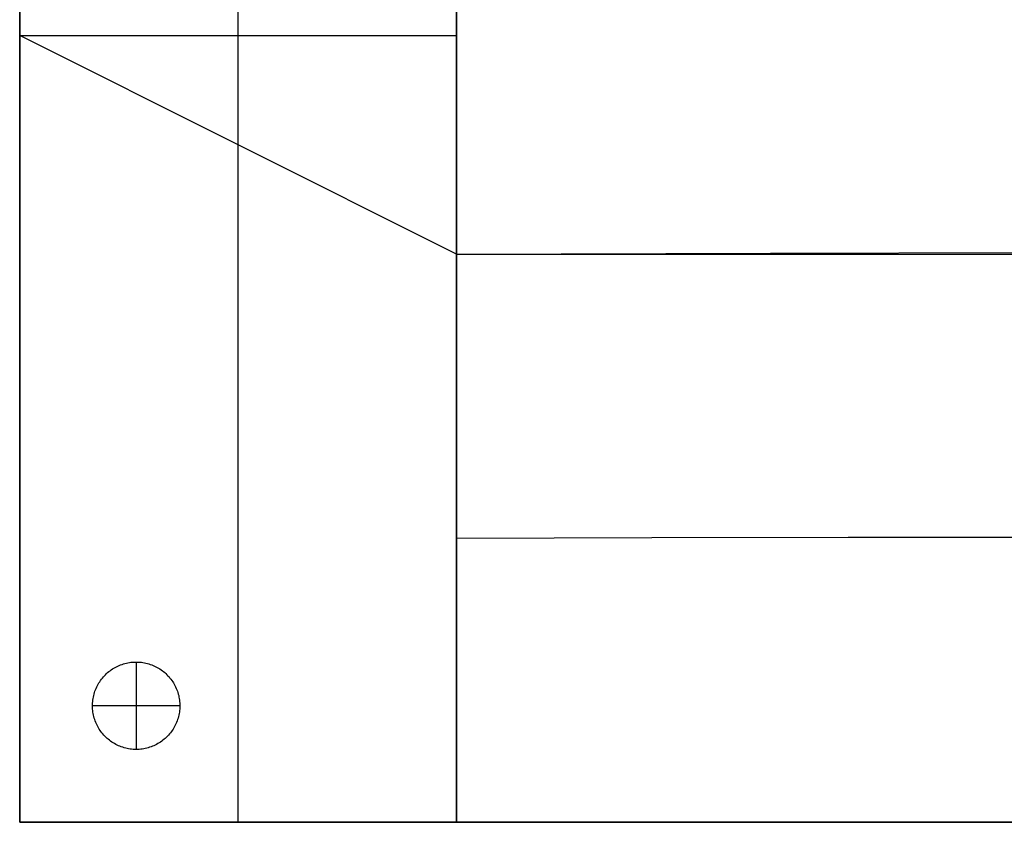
# Model space of a CAD drawing. Header units: millimetres. Extents: x 3168 to 4548, y -1080 to 0.
# Tile 1 of 4: x 3168 to 3844, y -1080 to -529. Entities that reach past the tile are written whole.
import ezdxf

# ---------------------------------------------------------------- set-up
doc = ezdxf.new("R2010")
doc.units = ezdxf.units.MM
doc.layers.add('108$Catena module 400 - left', color=7, linetype='Continuous', true_color=0x000000)

msp = doc.modelspace()

# ---------------------------------------------------------------- linework, layer by layer
at = {"layer": '108$Catena module 400 - left'}
for p, q in [((3167.59, 0, 20), (3167.59, -1080, 20)), ((3167.59, -1080, 390), (3167.59, 0, 390)), ((3317.59, -1080, 20), (3317.59, -150, 20)), ((3467.59, -1080, 20), (3467.59, -300, 20)), ((3467.59, -300, 420), (3467.59, -1080, 420)), ((3467.59, -1080, 220), (3467.59, -300, 220)), ((3467.59, -1080, 20), (3467.59, -300, 20)), ((3467.59, -1080, 390), (3467.59, -300, 390)), ((3467.59, -429.75, 748.89), (3467.59, -559.8, 742.22)), ((3167.59, -540, 720), (3167.59, -472.23, 720.63)), ((3317.59, -615, 730), (3317.59, -498.45, 731.88)), ((3167.59, -607.77, 720.63), (3167.59, -540, 720)), ((3167.59, -540, 20), (3467.59, -540, 20)), ((3467.59, -690, 740), (3167.59, -540, 720)), ((3167.59, -540, 20), (3167.59, -540, 720)), ((3467.59, -559.8, 742.22), (3467.59, -690, 740)), ((3167.59, -675.51, 722.53), (3167.59, -607.77, 720.63)), ((3317.59, -731.55, 731.88), (3317.59, -615, 730)), ((3167.59, -743.2, 725.68), (3167.59, -675.51, 722.53)), ((3467.59, -690, 420), (3683.16, -689.34, 403.1)), ((3683.16, -689.34, 403.1), (3899.13, -689.01, 392.64)), ((3467.59, -690, 20), (3467.59, -690, 420)), ((3467.59, -690, 20), (4547.59, -690, 20)), ((3467.59, -690, 740), (3467.59, -820.2, 742.22)), ((3467.59, -690, 20), (3467.59, -690, 740)), ((3317.59, -847.98, 737.51), (3317.59, -731.55, 731.88)), ((3167.59, -810.82, 730.08), (3167.59, -743.2, 725.68)), ((3167.59, -878.33, 735.72), (3167.59, -810.82, 730.08)), ((3467.59, -820.2, 742.22), (3467.59, -950.25, 748.89)), ((3317.59, -964.17, 746.89), (3317.59, -847.98, 737.51)), ((3167.59, -945.72, 742.59), (3167.59, -878.33, 735.72)), ((3467.59, -885, 420), (3601.77, -884.65, 403.31)), ((3601.77, -884.65, 403.31), (3736.53, -884.41, 390.79)), ((3736.53, -884.41, 390.79), (3871.71, -884.28, 382.48)), ((3167.59, -1012.95, 750.69), (3167.59, -945.72, 742.59)), ((3467.59, -950.25, 748.89), (3467.59, -1080, 760)), ((3317.59, -1080, 760), (3317.59, -964.17, 746.89)), ((3232.21, -974.24, 20), (3233.12, -973.72, 20)), ((3232.21, -974.24), (3233.12, -973.72)), ((3232.21, -974.24, 10), (3233.12, -973.72, 10)), ((3233.12, -973.72, 20), (3234.04, -973.23, 20)), ((3233.12, -973.72), (3234.04, -973.23)), ((3233.12, -973.72, 10), (3234.04, -973.23, 10)), ((3234.04, -973.23, 20), (3234.98, -972.78, 20)), ((3234.04, -973.23), (3234.98, -972.78)), ((3234.04, -973.23, 10), (3234.98, -972.78, 10)), ((3234.98, -972.78, 20), (3235.93, -972.36, 20)), ((3234.98, -972.78), (3235.93, -972.36)), ((3234.98, -972.78, 10), (3235.93, -972.36, 10)), ((3235.93, -972.36, 20), (3236.89, -971.97, 20)), ((3235.93, -972.36), (3236.89, -971.97)), ((3235.93, -972.36, 10), (3236.89, -971.97, 10)), ((3236.89, -971.97, 20), (3237.87, -971.62, 20)), ((3236.89, -971.97), (3237.87, -971.62)), ((3236.89, -971.97, 10), (3237.87, -971.62, 10)), ((3237.87, -971.62, 20), (3238.87, -971.3, 20)), ((3237.87, -971.62), (3238.87, -971.3)), ((3237.87, -971.62, 10), (3238.87, -971.3, 10)), ((3238.87, -971.3, 20), (3239.87, -971.01, 20)), ((3238.87, -971.3), (3239.87, -971.01)), ((3238.87, -971.3, 10), (3239.87, -971.01, 10)), ((3239.87, -971.01, 20), (3240.88, -970.76, 20)), ((3239.87, -971.01), (3240.88, -970.76)), ((3239.87, -971.01, 10), (3240.88, -970.76, 10)), ((3240.88, -970.76, 20), (3241.9, -970.55, 20)), ((3240.88, -970.76), (3241.9, -970.55)), ((3240.88, -970.76, 10), (3241.9, -970.55, 10)), ((3241.9, -970.55, 20), (3242.92, -970.37, 20)), ((3241.9, -970.55), (3242.92, -970.37)), ((3241.9, -970.55, 10), (3242.92, -970.37, 10)), ((3242.92, -970.37, 20), (3243.95, -970.22, 20)), ((3242.92, -970.37), (3243.95, -970.22)), ((3242.92, -970.37, 10), (3243.95, -970.22, 10)), ((3243.95, -970.22, 20), (3244.99, -970.11, 20)), ((3243.95, -970.22), (3244.99, -970.11)), ((3243.95, -970.22, 10), (3244.99, -970.11, 10)), ((3244.99, -970.11, 20), (3246.03, -970.04, 20)), ((3244.99, -970.11), (3246.03, -970.04)), ((3244.99, -970.11, 10), (3246.03, -970.04, 10)), ((3246.03, -970.04, 20), (3247.07, -970, 20)), ((3246.03, -970.04), (3247.07, -970)), ((3246.03, -970.04, 10), (3247.07, -970, 10)), ((3247.07, -970, 20), (3248.11, -970, 20)), ((3247.07, -970), (3248.11, -970)), ((3247.07, -970, 10), (3248.11, -970, 10)), ((3247.59, -970, 20), (3247.59, -970)), ((3247.59, -970, 20), (3247.59, -1030, 20)), ((3247.59, -970), (3247.59, -1030)), ((3248.11, -970, 20), (3249.15, -970.04, 20)), ((3248.11, -970), (3249.15, -970.04)), ((3248.11, -970, 10), (3249.15, -970.04, 10)), ((3249.15, -970.04, 20), (3250.19, -970.11, 20)), ((3249.15, -970.04), (3250.19, -970.11)), ((3249.15, -970.04, 10), (3250.19, -970.11, 10)), ((3250.19, -970.11, 20), (3251.23, -970.22, 20)), ((3250.19, -970.11), (3251.23, -970.22)), ((3250.19, -970.11, 10), (3251.23, -970.22, 10)), ((3251.23, -970.22, 20), (3252.26, -970.37, 20)), ((3251.23, -970.22), (3252.26, -970.37)), ((3251.23, -970.22, 10), (3252.26, -970.37, 10)), ((3252.26, -970.37, 20), (3253.28, -970.55, 20)), ((3252.26, -970.37), (3253.28, -970.55)), ((3252.26, -970.37, 10), (3253.28, -970.55, 10)), ((3253.28, -970.55, 20), (3254.3, -970.76, 20)), ((3253.28, -970.55), (3254.3, -970.76)), ((3253.28, -970.55, 10), (3254.3, -970.76, 10)), ((3254.3, -970.76, 20), (3255.31, -971.01, 20)), ((3254.3, -970.76), (3255.31, -971.01)), ((3254.3, -970.76, 10), (3255.31, -971.01, 10)), ((3255.31, -971.01, 20), (3256.31, -971.3, 20)), ((3255.31, -971.01), (3256.31, -971.3)), ((3255.31, -971.01, 10), (3256.31, -971.3, 10)), ((3256.31, -971.3, 20), (3257.3, -971.62, 20)), ((3256.31, -971.3), (3257.3, -971.62)), ((3256.31, -971.3, 10), (3257.3, -971.62, 10)), ((3257.3, -971.62, 20), (3258.28, -971.97, 20)), ((3257.3, -971.62), (3258.28, -971.97)), ((3257.3, -971.62, 10), (3258.28, -971.97, 10)), ((3258.28, -971.97, 20), (3259.25, -972.36, 20)), ((3258.28, -971.97), (3259.25, -972.36)), ((3258.28, -971.97, 10), (3259.25, -972.36, 10)), ((3259.25, -972.36, 20), (3260.2, -972.78, 20)), ((3259.25, -972.36), (3260.2, -972.78)), ((3259.25, -972.36, 10), (3260.2, -972.78, 10)), ((3260.2, -972.78, 20), (3261.14, -973.23, 20)), ((3260.2, -972.78), (3261.14, -973.23)), ((3260.2, -972.78, 10), (3261.14, -973.23, 10)), ((3261.14, -973.23, 20), (3262.06, -973.72, 20)), ((3261.14, -973.23), (3262.06, -973.72)), ((3261.14, -973.23, 10), (3262.06, -973.72, 10)), ((3262.06, -973.72, 20), (3262.96, -974.24, 20)), ((3262.06, -973.72), (3262.96, -974.24)), ((3262.06, -973.72, 10), (3262.96, -974.24, 10)), ((3224.37, -981.01, 20), (3225.04, -980.21, 20)), ((3224.37, -981.01), (3225.04, -980.21)), ((3224.37, -981.01, 10), (3225.04, -980.21, 10)), ((3225.04, -980.21, 20), (3225.74, -979.44, 20)), ((3225.04, -980.21), (3225.74, -979.44)), ((3225.04, -980.21, 10), (3225.74, -979.44, 10)), ((3225.74, -979.44, 20), (3226.47, -978.69, 20)), ((3225.74, -979.44), (3226.47, -978.69)), ((3225.74, -979.44, 10), (3226.47, -978.69, 10)), ((3226.47, -978.69, 20), (3227.22, -977.97, 20)), ((3226.47, -978.69), (3227.22, -977.97)), ((3226.47, -978.69, 10), (3227.22, -977.97, 10)), ((3227.22, -977.97, 20), (3228, -977.28, 20)), ((3227.22, -977.97), (3228, -977.28)), ((3227.22, -977.97, 10), (3228, -977.28, 10)), ((3228, -977.28, 20), (3228.8, -976.61, 20)), ((3228, -977.28), (3228.8, -976.61)), ((3228, -977.28, 10), (3228.8, -976.61, 10)), ((3228.8, -976.61, 20), (3229.62, -975.98, 20)), ((3228.8, -976.61), (3229.62, -975.98)), ((3228.8, -976.61, 10), (3229.62, -975.98, 10)), ((3229.62, -975.98, 20), (3230.46, -975.37, 20)), ((3229.62, -975.98), (3230.46, -975.37)), ((3229.62, -975.98, 10), (3230.46, -975.37, 10)), ((3230.46, -975.37, 20), (3231.33, -974.79, 20)), ((3230.46, -975.37), (3231.33, -974.79)), ((3230.46, -975.37, 10), (3231.33, -974.79, 10)), ((3231.33, -974.79, 20), (3232.21, -974.24, 20)), ((3231.33, -974.79), (3232.21, -974.24)), ((3231.33, -974.79, 10), (3232.21, -974.24, 10)), ((3262.96, -974.24, 20), (3263.85, -974.79, 20)), ((3262.96, -974.24), (3263.85, -974.79)), ((3262.96, -974.24, 10), (3263.85, -974.79, 10)), ((3263.85, -974.79, 20), (3264.71, -975.37, 20)), ((3263.85, -974.79), (3264.71, -975.37)), ((3263.85, -974.79, 10), (3264.71, -975.37, 10)), ((3264.71, -975.37, 20), (3265.56, -975.98, 20)), ((3264.71, -975.37), (3265.56, -975.98)), ((3264.71, -975.37, 10), (3265.56, -975.98, 10)), ((3265.56, -975.98, 20), (3266.38, -976.61, 20)), ((3265.56, -975.98), (3266.38, -976.61)), ((3265.56, -975.98, 10), (3266.38, -976.61, 10)), ((3266.38, -976.61, 20), (3267.18, -977.28, 20)), ((3266.38, -976.61), (3267.18, -977.28)), ((3266.38, -976.61, 10), (3267.18, -977.28, 10)), ((3267.18, -977.28, 20), (3267.96, -977.97, 20)), ((3267.18, -977.28), (3267.96, -977.97)), ((3267.18, -977.28, 10), (3267.96, -977.97, 10)), ((3267.96, -977.97, 20), (3268.71, -978.69, 20)), ((3267.96, -977.97), (3268.71, -978.69)), ((3267.96, -977.97, 10), (3268.71, -978.69, 10)), ((3268.71, -978.69, 20), (3269.44, -979.44, 20)), ((3268.71, -978.69), (3269.44, -979.44)), ((3268.71, -978.69, 10), (3269.44, -979.44, 10)), ((3269.44, -979.44, 20), (3270.14, -980.21, 20)), ((3269.44, -979.44), (3270.14, -980.21)), ((3269.44, -979.44, 10), (3270.14, -980.21, 10)), ((3270.14, -980.21, 20), (3270.81, -981.01, 20)), ((3270.14, -980.21), (3270.81, -981.01)), ((3270.14, -980.21, 10), (3270.81, -981.01, 10)), ((3220.05, -988.1, 20), (3220.48, -987.15, 20)), ((3220.05, -988.1), (3220.48, -987.15)), ((3220.05, -988.1, 10), (3220.48, -987.15, 10)), ((3220.48, -987.15, 20), (3220.94, -986.22, 20)), ((3220.48, -987.15), (3220.94, -986.22)), ((3220.48, -987.15, 10), (3220.94, -986.22, 10)), ((3220.94, -986.22, 20), (3221.44, -985.3, 20)), ((3220.94, -986.22), (3221.44, -985.3)), ((3220.94, -986.22, 10), (3221.44, -985.3, 10)), ((3221.44, -985.3, 20), (3221.96, -984.4, 20)), ((3221.44, -985.3), (3221.96, -984.4)), ((3221.44, -985.3, 10), (3221.96, -984.4, 10)), ((3221.96, -984.4, 20), (3222.52, -983.52, 20)), ((3221.96, -984.4), (3222.52, -983.52)), ((3221.96, -984.4, 10), (3222.52, -983.52, 10)), ((3222.52, -983.52, 20), (3223.11, -982.66, 20)), ((3222.52, -983.52), (3223.11, -982.66)), ((3222.52, -983.52, 10), (3223.11, -982.66, 10)), ((3223.11, -982.66, 20), (3223.72, -981.82, 20)), ((3223.11, -982.66), (3223.72, -981.82)), ((3223.11, -982.66, 10), (3223.72, -981.82, 10)), ((3223.72, -981.82, 20), (3224.37, -981.01, 20)), ((3223.72, -981.82), (3224.37, -981.01)), ((3223.72, -981.82, 10), (3224.37, -981.01, 10)), ((3270.81, -981.01, 20), (3271.46, -981.82, 20)), ((3270.81, -981.01), (3271.46, -981.82)), ((3270.81, -981.01, 10), (3271.46, -981.82, 10)), ((3271.46, -981.82, 20), (3272.07, -982.66, 20)), ((3271.46, -981.82), (3272.07, -982.66)), ((3271.46, -981.82, 10), (3272.07, -982.66, 10)), ((3272.07, -982.66, 20), (3272.66, -983.52, 20)), ((3272.07, -982.66), (3272.66, -983.52)), ((3272.07, -982.66, 10), (3272.66, -983.52, 10)), ((3272.66, -983.52, 20), (3273.22, -984.4, 20)), ((3272.66, -983.52), (3273.22, -984.4)), ((3272.66, -983.52, 10), (3273.22, -984.4, 10)), ((3273.22, -984.4, 20), (3273.74, -985.3, 20)), ((3273.22, -984.4), (3273.74, -985.3)), ((3273.22, -984.4, 10), (3273.74, -985.3, 10)), ((3273.74, -985.3, 20), (3274.24, -986.22, 20)), ((3273.74, -985.3), (3274.24, -986.22)), ((3273.74, -985.3, 10), (3274.24, -986.22, 10)), ((3274.24, -986.22, 20), (3274.7, -987.15, 20)), ((3274.24, -986.22), (3274.7, -987.15)), ((3274.24, -986.22, 10), (3274.7, -987.15, 10)), ((3274.7, -987.15, 20), (3275.13, -988.1, 20)), ((3274.7, -987.15), (3275.13, -988.1)), ((3274.7, -987.15, 10), (3275.13, -988.1, 10)), ((3218.18, -994.05, 20), (3218.41, -993.03, 20)), ((3218.18, -994.05), (3218.41, -993.03)), ((3218.18, -994.05, 10), (3218.41, -993.03, 10)), ((3218.41, -993.03, 20), (3218.67, -992.03, 20)), ((3218.41, -993.03), (3218.67, -992.03)), ((3218.41, -993.03, 10), (3218.67, -992.03, 10)), ((3218.67, -992.03, 20), (3218.96, -991.03, 20)), ((3218.67, -992.03), (3218.96, -991.03)), ((3218.67, -992.03, 10), (3218.96, -991.03, 10)), ((3218.96, -991.03, 20), (3219.29, -990.04, 20)), ((3218.96, -991.03), (3219.29, -990.04)), ((3218.96, -991.03, 10), (3219.29, -990.04, 10)), ((3219.29, -990.04, 20), (3219.65, -989.06, 20)), ((3219.29, -990.04), (3219.65, -989.06)), ((3219.29, -990.04, 10), (3219.65, -989.06, 10)), ((3219.65, -989.06, 20), (3220.05, -988.1, 20)), ((3219.65, -989.06), (3220.05, -988.1)), ((3219.65, -989.06, 10), (3220.05, -988.1, 10)), ((3275.13, -988.1, 20), (3275.52, -989.06, 20)), ((3275.13, -988.1), (3275.52, -989.06)), ((3275.13, -988.1, 10), (3275.52, -989.06, 10)), ((3275.52, -989.06, 20), (3275.89, -990.04, 20)), ((3275.52, -989.06), (3275.89, -990.04)), ((3275.52, -989.06, 10), (3275.89, -990.04, 10)), ((3275.89, -990.04, 20), (3276.22, -991.03, 20)), ((3275.89, -990.04), (3276.22, -991.03)), ((3275.89, -990.04, 10), (3276.22, -991.03, 10)), ((3276.22, -991.03, 20), (3276.51, -992.03, 20)), ((3276.22, -991.03), (3276.51, -992.03)), ((3276.22, -991.03, 10), (3276.51, -992.03, 10)), ((3276.51, -992.03, 20), (3276.77, -993.03, 20)), ((3276.51, -992.03), (3276.77, -993.03)), ((3276.51, -992.03, 10), (3276.77, -993.03, 10)), ((3276.77, -993.03, 20), (3276.99, -994.05, 20)), ((3276.77, -993.03), (3276.99, -994.05)), ((3276.77, -993.03, 10), (3276.99, -994.05, 10)), ((3217.59, -1000.26, 20), (3217.6, -999.22, 20)), ((3217.59, -1000.26), (3217.6, -999.22)), ((3217.59, -1000.26, 10), (3217.6, -999.22, 10)), ((3217.59, -1000, 20), (3217.59, -1000)), ((3277.59, -1000, 20), (3217.59, -1000, 20)), ((3277.59, -1000), (3217.59, -1000)), ((3217.62, -1001.3, 20), (3217.59, -1000.26, 20)), ((3217.62, -1001.3), (3217.59, -1000.26)), ((3217.62, -1001.3, 10), (3217.59, -1000.26, 10)), ((3217.6, -999.22, 20), (3217.64, -998.18, 20)), ((3217.6, -999.22), (3217.64, -998.18)), ((3217.6, -999.22, 10), (3217.64, -998.18, 10)), ((3217.64, -998.18, 20), (3217.73, -997.14, 20)), ((3217.64, -998.18), (3217.73, -997.14)), ((3217.64, -998.18, 10), (3217.73, -997.14, 10)), ((3217.73, -997.14, 20), (3217.84, -996.11, 20)), ((3217.73, -997.14), (3217.84, -996.11)), ((3217.73, -997.14, 10), (3217.84, -996.11, 10)), ((3217.84, -996.11, 20), (3218, -995.08, 20)), ((3217.84, -996.11), (3218, -995.08)), ((3217.84, -996.11, 10), (3218, -995.08, 10)), ((3218, -995.08, 20), (3218.18, -994.05, 20)), ((3218, -995.08), (3218.18, -994.05)), ((3218, -995.08, 10), (3218.18, -994.05, 10)), ((3276.99, -994.05, 20), (3277.18, -995.08, 20)), ((3276.99, -994.05), (3277.18, -995.08)), ((3276.99, -994.05, 10), (3277.18, -995.08, 10)), ((3277.18, -995.08, 20), (3277.34, -996.11, 20)), ((3277.18, -995.08), (3277.34, -996.11)), ((3277.18, -995.08, 10), (3277.34, -996.11, 10)), ((3277.34, -996.11, 20), (3277.45, -997.14, 20)), ((3277.34, -996.11), (3277.45, -997.14)), ((3277.34, -996.11, 10), (3277.45, -997.14, 10)), ((3277.45, -997.14, 20), (3277.53, -998.18, 20)), ((3277.45, -997.14), (3277.53, -998.18)), ((3277.45, -997.14, 10), (3277.53, -998.18, 10)), ((3277.53, -998.18, 20), (3277.58, -999.22, 20)), ((3277.53, -998.18), (3277.58, -999.22)), ((3277.53, -998.18, 10), (3277.58, -999.22, 10)), ((3277.59, -1000.26, 20), (3277.56, -1001.3, 20)), ((3277.59, -1000.26), (3277.56, -1001.3)), ((3277.59, -1000.26, 10), (3277.56, -1001.3, 10)), ((3277.58, -999.22, 20), (3277.59, -1000.26, 20)), ((3277.58, -999.22), (3277.59, -1000.26)), ((3277.58, -999.22, 10), (3277.59, -1000.26, 10)), ((3277.59, -1000, 20), (3277.59, -1000)), ((3217.68, -1002.34, 20), (3217.62, -1001.3, 20)), ((3217.68, -1002.34), (3217.62, -1001.3)), ((3217.68, -1002.34, 10), (3217.62, -1001.3, 10)), ((3217.78, -1003.38, 20), (3217.68, -1002.34, 20)), ((3217.78, -1003.38), (3217.68, -1002.34)), ((3217.78, -1003.38, 10), (3217.68, -1002.34, 10)), ((3217.92, -1004.41, 20), (3217.78, -1003.38, 20)), ((3217.92, -1004.41), (3217.78, -1003.38)), ((3217.92, -1004.41, 10), (3217.78, -1003.38, 10)), ((3218.09, -1005.44, 20), (3217.92, -1004.41, 20)), ((3218.09, -1005.44), (3217.92, -1004.41)), ((3218.09, -1005.44, 10), (3217.92, -1004.41, 10)), ((3218.29, -1006.46, 20), (3218.09, -1005.44, 20)), ((3218.29, -1006.46), (3218.09, -1005.44)), ((3218.29, -1006.46, 10), (3218.09, -1005.44, 10)), ((3218.53, -1007.47, 20), (3218.29, -1006.46, 20)), ((3218.53, -1007.47), (3218.29, -1006.46)), ((3218.53, -1007.47, 10), (3218.29, -1006.46, 10)), ((3218.81, -1008.47, 20), (3218.53, -1007.47, 20)), ((3218.81, -1008.47), (3218.53, -1007.47)), ((3218.81, -1008.47, 10), (3218.53, -1007.47, 10)), ((3276.64, -1007.47, 20), (3276.37, -1008.47, 20)), ((3276.64, -1007.47), (3276.37, -1008.47)), ((3276.64, -1007.47, 10), (3276.37, -1008.47, 10)), ((3276.89, -1006.46, 20), (3276.64, -1007.47, 20)), ((3276.89, -1006.46), (3276.64, -1007.47)), ((3276.89, -1006.46, 10), (3276.64, -1007.47, 10)), ((3277.09, -1005.44, 20), (3276.89, -1006.46, 20)), ((3277.09, -1005.44), (3276.89, -1006.46)), ((3277.09, -1005.44, 10), (3276.89, -1006.46, 10)), ((3277.26, -1004.41, 20), (3277.09, -1005.44, 20)), ((3277.26, -1004.41), (3277.09, -1005.44)), ((3277.26, -1004.41, 10), (3277.09, -1005.44, 10)), ((3277.4, -1003.38, 20), (3277.26, -1004.41, 20)), ((3277.4, -1003.38), (3277.26, -1004.41)), ((3277.4, -1003.38, 10), (3277.26, -1004.41, 10)), ((3277.5, -1002.34, 20), (3277.4, -1003.38, 20)), ((3277.5, -1002.34), (3277.4, -1003.38)), ((3277.5, -1002.34, 10), (3277.4, -1003.38, 10)), ((3277.56, -1001.3, 20), (3277.5, -1002.34, 20)), ((3277.56, -1001.3), (3277.5, -1002.34)), ((3277.56, -1001.3, 10), (3277.5, -1002.34, 10)), ((3167.59, -1080, 760), (3167.59, -1012.95, 750.69)), ((3219.12, -1009.47, 20), (3218.81, -1008.47, 20)), ((3219.12, -1009.47), (3218.81, -1008.47)), ((3219.12, -1009.47, 10), (3218.81, -1008.47, 10)), ((3219.47, -1010.45, 20), (3219.12, -1009.47, 20)), ((3219.47, -1010.45), (3219.12, -1009.47)), ((3219.47, -1010.45, 10), (3219.12, -1009.47, 10)), ((3219.85, -1011.42, 20), (3219.47, -1010.45, 20)), ((3219.85, -1011.42), (3219.47, -1010.45)), ((3219.85, -1011.42, 10), (3219.47, -1010.45, 10)), ((3220.26, -1012.38, 20), (3219.85, -1011.42, 20)), ((3220.26, -1012.38), (3219.85, -1011.42)), ((3220.26, -1012.38, 10), (3219.85, -1011.42, 10)), ((3220.71, -1013.32, 20), (3220.26, -1012.38, 20)), ((3220.71, -1013.32), (3220.26, -1012.38)), ((3220.71, -1013.32, 10), (3220.26, -1012.38, 10)), ((3221.19, -1014.24, 20), (3220.71, -1013.32, 20)), ((3221.19, -1014.24), (3220.71, -1013.32)), ((3221.19, -1014.24, 10), (3220.71, -1013.32, 10)), ((3221.7, -1015.15, 20), (3221.19, -1014.24, 20)), ((3221.7, -1015.15), (3221.19, -1014.24)), ((3221.7, -1015.15, 10), (3221.19, -1014.24, 10)), ((3273.99, -1014.24, 20), (3273.48, -1015.15, 20)), ((3273.99, -1014.24), (3273.48, -1015.15)), ((3273.99, -1014.24, 10), (3273.48, -1015.15, 10)), ((3274.47, -1013.32, 20), (3273.99, -1014.24, 20)), ((3274.47, -1013.32), (3273.99, -1014.24)), ((3274.47, -1013.32, 10), (3273.99, -1014.24, 10)), ((3274.92, -1012.38, 20), (3274.47, -1013.32, 20)), ((3274.92, -1012.38), (3274.47, -1013.32)), ((3274.92, -1012.38, 10), (3274.47, -1013.32, 10)), ((3275.33, -1011.42, 20), (3274.92, -1012.38, 20)), ((3275.33, -1011.42), (3274.92, -1012.38)), ((3275.33, -1011.42, 10), (3274.92, -1012.38, 10)), ((3275.71, -1010.45, 20), (3275.33, -1011.42, 20)), ((3275.71, -1010.45), (3275.33, -1011.42)), ((3275.71, -1010.45, 10), (3275.33, -1011.42, 10)), ((3276.06, -1009.47, 20), (3275.71, -1010.45, 20)), ((3276.06, -1009.47), (3275.71, -1010.45)), ((3276.06, -1009.47, 10), (3275.71, -1010.45, 10)), ((3276.37, -1008.47, 20), (3276.06, -1009.47, 20)), ((3276.37, -1008.47), (3276.06, -1009.47)), ((3276.37, -1008.47, 10), (3276.06, -1009.47, 10)), ((3222.24, -1016.04, 20), (3221.7, -1015.15, 20)), ((3222.24, -1016.04), (3221.7, -1015.15)), ((3222.24, -1016.04, 10), (3221.7, -1015.15, 10)), ((3222.81, -1016.91, 20), (3222.24, -1016.04, 20)), ((3222.81, -1016.91), (3222.24, -1016.04)), ((3222.81, -1016.91, 10), (3222.24, -1016.04, 10)), ((3223.41, -1017.76, 20), (3222.81, -1016.91, 20)), ((3223.41, -1017.76), (3222.81, -1016.91)), ((3223.41, -1017.76, 10), (3222.81, -1016.91, 10)), ((3224.04, -1018.59, 20), (3223.41, -1017.76, 20)), ((3224.04, -1018.59), (3223.41, -1017.76)), ((3224.04, -1018.59, 10), (3223.41, -1017.76, 10)), ((3224.7, -1019.39, 20), (3224.04, -1018.59, 20)), ((3224.7, -1019.39), (3224.04, -1018.59)), ((3224.7, -1019.39, 10), (3224.04, -1018.59, 10)), ((3225.39, -1020.18, 20), (3224.7, -1019.39, 20)), ((3225.39, -1020.18), (3224.7, -1019.39)), ((3225.39, -1020.18, 10), (3224.7, -1019.39, 10)), ((3226.1, -1020.94, 20), (3225.39, -1020.18, 20)), ((3226.1, -1020.94), (3225.39, -1020.18)), ((3226.1, -1020.94, 10), (3225.39, -1020.18, 10)), ((3226.84, -1021.67, 20), (3226.1, -1020.94, 20)), ((3226.84, -1021.67), (3226.1, -1020.94)), ((3226.84, -1021.67, 10), (3226.1, -1020.94, 10)), ((3269.08, -1020.94, 20), (3268.34, -1021.67, 20)), ((3269.08, -1020.94), (3268.34, -1021.67)), ((3269.08, -1020.94, 10), (3268.34, -1021.67, 10)), ((3269.79, -1020.18, 20), (3269.08, -1020.94, 20)), ((3269.79, -1020.18), (3269.08, -1020.94)), ((3269.79, -1020.18, 10), (3269.08, -1020.94, 10)), ((3270.48, -1019.39, 20), (3269.79, -1020.18, 20)), ((3270.48, -1019.39), (3269.79, -1020.18)), ((3270.48, -1019.39, 10), (3269.79, -1020.18, 10)), ((3271.14, -1018.59, 20), (3270.48, -1019.39, 20)), ((3271.14, -1018.59), (3270.48, -1019.39)), ((3271.14, -1018.59, 10), (3270.48, -1019.39, 10)), ((3271.77, -1017.76, 20), (3271.14, -1018.59, 20)), ((3271.77, -1017.76), (3271.14, -1018.59)), ((3271.77, -1017.76, 10), (3271.14, -1018.59, 10)), ((3272.37, -1016.91, 20), (3271.77, -1017.76, 20)), ((3272.37, -1016.91), (3271.77, -1017.76)), ((3272.37, -1016.91, 10), (3271.77, -1017.76, 10)), ((3272.94, -1016.04, 20), (3272.37, -1016.91, 20)), ((3272.94, -1016.04), (3272.37, -1016.91)), ((3272.94, -1016.04, 10), (3272.37, -1016.91, 10)), ((3273.48, -1015.15, 20), (3272.94, -1016.04, 20)), ((3273.48, -1015.15), (3272.94, -1016.04)), ((3273.48, -1015.15, 10), (3272.94, -1016.04, 10)), ((3227.61, -1022.38, 20), (3226.84, -1021.67, 20)), ((3227.61, -1022.38), (3226.84, -1021.67)), ((3227.61, -1022.38, 10), (3226.84, -1021.67, 10)), ((3228.39, -1023.06, 20), (3227.61, -1022.38, 20)), ((3228.39, -1023.06), (3227.61, -1022.38)), ((3228.39, -1023.06, 10), (3227.61, -1022.38, 10)), ((3229.21, -1023.71, 20), (3228.39, -1023.06, 20)), ((3229.21, -1023.71), (3228.39, -1023.06)), ((3229.21, -1023.71, 10), (3228.39, -1023.06, 10)), ((3230.04, -1024.33, 20), (3229.21, -1023.71, 20)), ((3230.04, -1024.33), (3229.21, -1023.71)), ((3230.04, -1024.33, 10), (3229.21, -1023.71, 10)), ((3230.89, -1024.93, 20), (3230.04, -1024.33, 20)), ((3230.89, -1024.93), (3230.04, -1024.33)), ((3230.89, -1024.93, 10), (3230.04, -1024.33, 10)), ((3231.77, -1025.49, 20), (3230.89, -1024.93, 20)), ((3231.77, -1025.49), (3230.89, -1024.93)), ((3231.77, -1025.49, 10), (3230.89, -1024.93, 10)), ((3232.66, -1026.02, 20), (3231.77, -1025.49, 20)), ((3232.66, -1026.02), (3231.77, -1025.49)), ((3232.66, -1026.02, 10), (3231.77, -1025.49, 10)), ((3233.58, -1026.53, 20), (3232.66, -1026.02, 20)), ((3233.58, -1026.53), (3232.66, -1026.02)), ((3233.58, -1026.53, 10), (3232.66, -1026.02, 10)), ((3234.51, -1027, 20), (3233.58, -1026.53, 20)), ((3234.51, -1027), (3233.58, -1026.53)), ((3234.51, -1027, 10), (3233.58, -1026.53, 10)), ((3235.45, -1027.43, 20), (3234.51, -1027, 20)), ((3235.45, -1027.43), (3234.51, -1027)), ((3235.45, -1027.43, 10), (3234.51, -1027, 10)), ((3236.41, -1027.84, 20), (3235.45, -1027.43, 20)), ((3236.41, -1027.84), (3235.45, -1027.43)), ((3236.41, -1027.84, 10), (3235.45, -1027.43, 10)), ((3259.73, -1027.43, 20), (3258.77, -1027.84, 20)), ((3259.73, -1027.43), (3258.77, -1027.84)), ((3259.73, -1027.43, 10), (3258.77, -1027.84, 10)), ((3260.67, -1027, 20), (3259.73, -1027.43, 20)), ((3260.67, -1027), (3259.73, -1027.43)), ((3260.67, -1027, 10), (3259.73, -1027.43, 10)), ((3261.6, -1026.53, 20), (3260.67, -1027, 20)), ((3261.6, -1026.53), (3260.67, -1027)), ((3261.6, -1026.53, 10), (3260.67, -1027, 10)), ((3262.51, -1026.02, 20), (3261.6, -1026.53, 20)), ((3262.51, -1026.02), (3261.6, -1026.53)), ((3262.51, -1026.02, 10), (3261.6, -1026.53, 10)), ((3263.41, -1025.49, 20), (3262.51, -1026.02, 20)), ((3263.41, -1025.49), (3262.51, -1026.02)), ((3263.41, -1025.49, 10), (3262.51, -1026.02, 10)), ((3264.28, -1024.93, 20), (3263.41, -1025.49, 20)), ((3264.28, -1024.93), (3263.41, -1025.49)), ((3264.28, -1024.93, 10), (3263.41, -1025.49, 10)), ((3265.14, -1024.33, 20), (3264.28, -1024.93, 20)), ((3265.14, -1024.33), (3264.28, -1024.93)), ((3265.14, -1024.33, 10), (3264.28, -1024.93, 10)), ((3265.97, -1023.71, 20), (3265.14, -1024.33, 20)), ((3265.97, -1023.71), (3265.14, -1024.33)), ((3265.97, -1023.71, 10), (3265.14, -1024.33, 10)), ((3266.78, -1023.06, 20), (3265.97, -1023.71, 20)), ((3266.78, -1023.06), (3265.97, -1023.71)), ((3266.78, -1023.06, 10), (3265.97, -1023.71, 10)), ((3267.57, -1022.38, 20), (3266.78, -1023.06, 20)), ((3267.57, -1022.38), (3266.78, -1023.06)), ((3267.57, -1022.38, 10), (3266.78, -1023.06, 10)), ((3268.34, -1021.67, 20), (3267.57, -1022.38, 20)), ((3268.34, -1021.67), (3267.57, -1022.38)), ((3268.34, -1021.67, 10), (3267.57, -1022.38, 10)), ((3237.38, -1028.21, 20), (3236.41, -1027.84, 20)), ((3237.38, -1028.21), (3236.41, -1027.84)), ((3237.38, -1028.21, 10), (3236.41, -1027.84, 10)), ((3238.37, -1028.55, 20), (3237.38, -1028.21, 20)), ((3238.37, -1028.55), (3237.38, -1028.21)), ((3238.37, -1028.55, 10), (3237.38, -1028.21, 10)), ((3239.36, -1028.85, 20), (3238.37, -1028.55, 20)), ((3239.36, -1028.85), (3238.37, -1028.55)), ((3239.36, -1028.85, 10), (3238.37, -1028.55, 10)), ((3240.37, -1029.12, 20), (3239.36, -1028.85, 20)), ((3240.37, -1029.12), (3239.36, -1028.85)), ((3240.37, -1029.12, 10), (3239.36, -1028.85, 10)), ((3241.39, -1029.35, 20), (3240.37, -1029.12, 20)), ((3241.39, -1029.35), (3240.37, -1029.12)), ((3241.39, -1029.35, 10), (3240.37, -1029.12, 10)), ((3242.41, -1029.55, 20), (3241.39, -1029.35, 20)), ((3242.41, -1029.55), (3241.39, -1029.35)), ((3242.41, -1029.55, 10), (3241.39, -1029.35, 10)), ((3243.44, -1029.71, 20), (3242.41, -1029.55, 20)), ((3243.44, -1029.71), (3242.41, -1029.55)), ((3243.44, -1029.71, 10), (3242.41, -1029.55, 10)), ((3244.47, -1029.84, 20), (3243.44, -1029.71, 20)), ((3244.47, -1029.84), (3243.44, -1029.71)), ((3244.47, -1029.84, 10), (3243.44, -1029.71, 10)), ((3245.51, -1029.93, 20), (3244.47, -1029.84, 20)), ((3245.51, -1029.93), (3244.47, -1029.84)), ((3245.51, -1029.93, 10), (3244.47, -1029.84, 10)), ((3246.55, -1029.98, 20), (3245.51, -1029.93, 20)), ((3246.55, -1029.98), (3245.51, -1029.93)), ((3246.55, -1029.98, 10), (3245.51, -1029.93, 10)), ((3247.59, -1030, 20), (3246.55, -1029.98, 20)), ((3247.59, -1030), (3246.55, -1029.98)), ((3247.59, -1030, 10), (3246.55, -1029.98, 10)), ((3248.63, -1029.98, 20), (3247.59, -1030, 20)), ((3248.63, -1029.98), (3247.59, -1030)), ((3248.63, -1029.98, 10), (3247.59, -1030, 10)), ((3247.59, -1030, 20), (3247.59, -1030)), ((3249.67, -1029.93, 20), (3248.63, -1029.98, 20)), ((3249.67, -1029.93), (3248.63, -1029.98)), ((3249.67, -1029.93, 10), (3248.63, -1029.98, 10)), ((3250.71, -1029.84, 20), (3249.67, -1029.93, 20)), ((3250.71, -1029.84), (3249.67, -1029.93)), ((3250.71, -1029.84, 10), (3249.67, -1029.93, 10)), ((3251.74, -1029.71, 20), (3250.71, -1029.84, 20)), ((3251.74, -1029.71), (3250.71, -1029.84)), ((3251.74, -1029.71, 10), (3250.71, -1029.84, 10)), ((3252.77, -1029.55, 20), (3251.74, -1029.71, 20)), ((3252.77, -1029.55), (3251.74, -1029.71)), ((3252.77, -1029.55, 10), (3251.74, -1029.71, 10)), ((3253.79, -1029.35, 20), (3252.77, -1029.55, 20)), ((3253.79, -1029.35), (3252.77, -1029.55)), ((3253.79, -1029.35, 10), (3252.77, -1029.55, 10)), ((3254.81, -1029.12, 20), (3253.79, -1029.35, 20)), ((3254.81, -1029.12), (3253.79, -1029.35)), ((3254.81, -1029.12, 10), (3253.79, -1029.35, 10)), ((3255.81, -1028.85, 20), (3254.81, -1029.12, 20)), ((3255.81, -1028.85), (3254.81, -1029.12)), ((3255.81, -1028.85, 10), (3254.81, -1029.12, 10)), ((3256.81, -1028.55, 20), (3255.81, -1028.85, 20)), ((3256.81, -1028.55), (3255.81, -1028.85)), ((3256.81, -1028.55, 10), (3255.81, -1028.85, 10)), ((3257.8, -1028.21, 20), (3256.81, -1028.55, 20)), ((3257.8, -1028.21), (3256.81, -1028.55)), ((3257.8, -1028.21, 10), (3256.81, -1028.55, 10)), ((3258.77, -1027.84, 20), (3257.8, -1028.21, 20)), ((3258.77, -1027.84), (3257.8, -1028.21)), ((3258.77, -1027.84, 10), (3257.8, -1028.21, 10)), ((3167.59, -1080, 20), (3467.59, -1080, 20)), ((3467.59, -1080, 760), (3167.59, -1080, 760)), ((3167.59, -1080, 760), (3167.59, -1080, 20)), ((3167.59, -1080, 390), (3467.59, -1080, 390)), ((3317.59, -1080, 20), (3317.59, -1080, 760)), ((3467.59, -1080, 420), (3467.59, -1080, 20)), ((4547.59, -1080, 20), (3467.59, -1080, 20)), ((3467.59, -1080, 420), (3534.63, -1080, 410.6)), ((3467.59, -1080, 220), (4547.59, -1080, 220)), ((3467.59, -1080, 760), (3467.59, -1080, 420)), ((3467.59, -1080, 420), (3467.59, -1080, 20)), ((3534.63, -1080, 410.6), (3601.86, -1080, 402.43)), ((3601.86, -1080, 402.43), (3669.24, -1080, 395.49)), ((3669.24, -1080, 395.49), (3736.75, -1080, 389.8)), ((3736.75, -1080, 389.8), (3804.37, -1080, 385.36)), ((3804.37, -1080, 385.36), (3872.07, -1080, 382.17))]:
    msp.add_line(p, q, dxfattribs=at)

doc.saveas('drawing.dxf')
